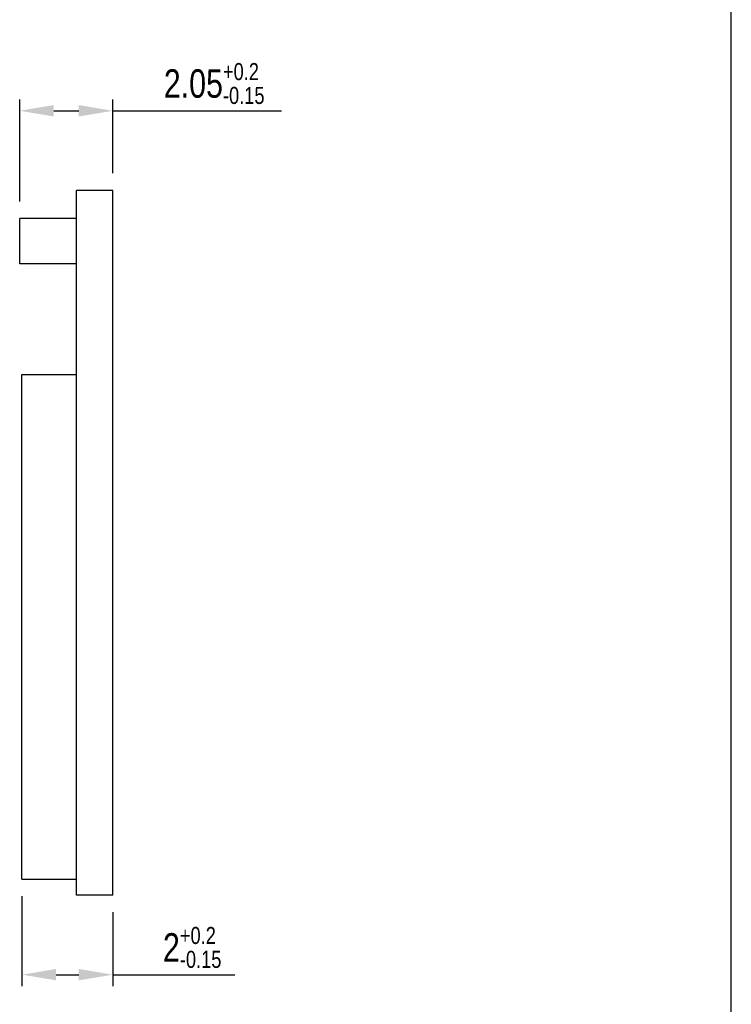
# Model space of a CAD drawing. Extents: x 0 to 189, y 4 to 276.
# Tile 5 of 6: x 126 to 189, y 78 to 164. Entities that reach past the tile are written whole.
import ezdxf

# ---------------------------------------------------------------- set-up
doc = ezdxf.new("R2010")
doc.units = 0
doc.header["$LTSCALE"] = 19.36
doc.header["$PDMODE"] = 3
doc.header["$PDSIZE"] = 8
doc.layers.get('0').update_dxf_attribs({"linetype": 'CONTINUOUS'})
doc.layers.get('Defpoints').update_dxf_attribs({"linetype": 'CONTINUOUS'})
doc.styles.get("Standard").update_dxf_attribs({"font": 'txt', "width": 0.8})
doc.dimstyles.new('DIMSTYLE_1', dxfattribs={"dimtxt": 2.5, "dimasz": 3, "dimexe": 1, "dimexo": 1.5, "dimgap": 0.65, "dimtad": 1, "dimlfac": 0.25, "dimdsep": 46, "dimtxsty": 'Standard', "dimblk": '_ARROW_FILLED', "dimcen": 0.09, "dimadec": 0, "dimazin": 0, "dimtol": 1, "dimtp": 0.2, "dimtm": 0.15, "dimtfac": 0.6, "dimtofl": 0, "dimtmove": 0, "dimatfit": 3, "dimldrblk": '_ARROW_FILLED', "dimfxl": 0, "dimtolj": 1, "dimarcsym": 0})

# ---------------------------------------------------------------- blocks, each defined once
blk = doc.blocks.new('_ARROW_FILLED')
at = {"color": 0, "linetype": 'ByBlock'}
blk.add_solid([(0, 0), (-1, 0.167), (-1, -0.167)], dxfattribs=at)
blk = doc.blocks.new('*D4')
at = {"color": 0, "lineweight": -2}
for p, q in [((126.11, 87.269), (126.11, 79.369)), ((134.11, 85.869), (134.11, 79.369)), ((129.11, 80.369), (131.11, 80.369)), ((134.11, 80.369), (144.842, 80.369))]:
    blk.add_line(p, q, dxfattribs=at)
at = {"layer": 'Defpoints', "color": 0}
for p in [(126.11, 88.769), (134.11, 87.369), (126.11, 80.369)]:
    blk.add_point(p, dxfattribs=at)
at = {"color": 0, "lineweight": -2, "xscale": 3, "yscale": 3, "zscale": 3, "rotation": 180}
blk.add_blockref('_ARROW_FILLED', (126.11, 80.369), dxfattribs=at)
at = {"color": 0, "lineweight": -2, "xscale": 3, "yscale": 3, "zscale": 3}
blk.add_blockref('_ARROW_FILLED', (134.11, 80.369), dxfattribs=at)
at = {"color": 0, "insert": (141.092, 82.769), "char_height": 2.5, "attachment_point": 5}
blk.add_mtext('\\A1;2{\\H0.6x;\\S+0.2^ -0.15;}', dxfattribs=at)
blk = doc.blocks.new('*D6')
at = {"color": 0, "lineweight": -2}
for p, q in [((125.91, 148.402), (125.91, 157.369)), ((134.11, 150.869), (134.11, 157.369)), ((128.91, 156.369), (131.11, 156.369)), ((134.11, 156.369), (148.943, 156.369))]:
    blk.add_line(p, q, dxfattribs=at)
at = {"layer": 'Defpoints', "color": 0}
for p in [(134.11, 156.369), (134.11, 149.369), (125.91, 146.902)]:
    blk.add_point(p, dxfattribs=at)
at = {"color": 0, "lineweight": -2, "xscale": 3, "yscale": 3, "zscale": 3, "rotation": 180}
blk.add_blockref('_ARROW_FILLED', (125.91, 156.369), dxfattribs=at)
at = {"color": 0, "lineweight": -2, "xscale": 3, "yscale": 3, "zscale": 3}
blk.add_blockref('_ARROW_FILLED', (134.11, 156.369), dxfattribs=at)
at = {"color": 0, "insert": (143.027, 158.769), "char_height": 2.5, "attachment_point": 5}
blk.add_mtext('\\A1;2.05{\\H0.6x;\\S+0.2^ -0.15;}', dxfattribs=at)

msp = doc.modelspace()

# ---------------------------------------------------------------- linework, layer by layer
at = {"color": 0, "linetype": 'Continuous'}
for p, q in [((188.542, 3.653), (188.542, 275.551)), ((130.91, 87.369), (130.91, 149.369)), ((134.11, 149.369), (130.91, 149.369)), ((134.11, 87.369), (134.11, 149.369)), ((125.91, 142.902), (125.91, 146.902)), ((130.91, 146.902), (125.91, 146.902)), ((130.91, 142.902), (125.91, 142.902)), ((134.11, 87.369), (130.91, 87.369))]:
    msp.add_line(p, q, dxfattribs=at)
for p, q in [((126.11, 88.769), (126.11, 133.169)), ((126.11, 133.169), (130.91, 133.169)), ((126.11, 88.769), (130.91, 88.769))]:
    msp.add_line(p, q)

# ---------------------------------------------------------------- dimensions: what is measured, and where the dimension line sits
dim = msp.add_linear_dim(base=(134.11, 156.369), p1=(125.91, 146.902), p2=(134.11, 149.369), dimstyle='DIMSTYLE_1')
dim.commit()
dim.dimension.update_dxf_attribs({"geometry": '*D6', "text_midpoint": (143.027, 158.769)})
dim = msp.add_linear_dim(base=(126.11, 80.369), p1=(134.11, 87.369), p2=(126.11, 88.769), dimstyle='DIMSTYLE_1')
dim.commit()
dim.dimension.update_dxf_attribs({"geometry": '*D4', "text_midpoint": (141.092, 80.369), "dimtype": 160})

doc.saveas('drawing.dxf')
